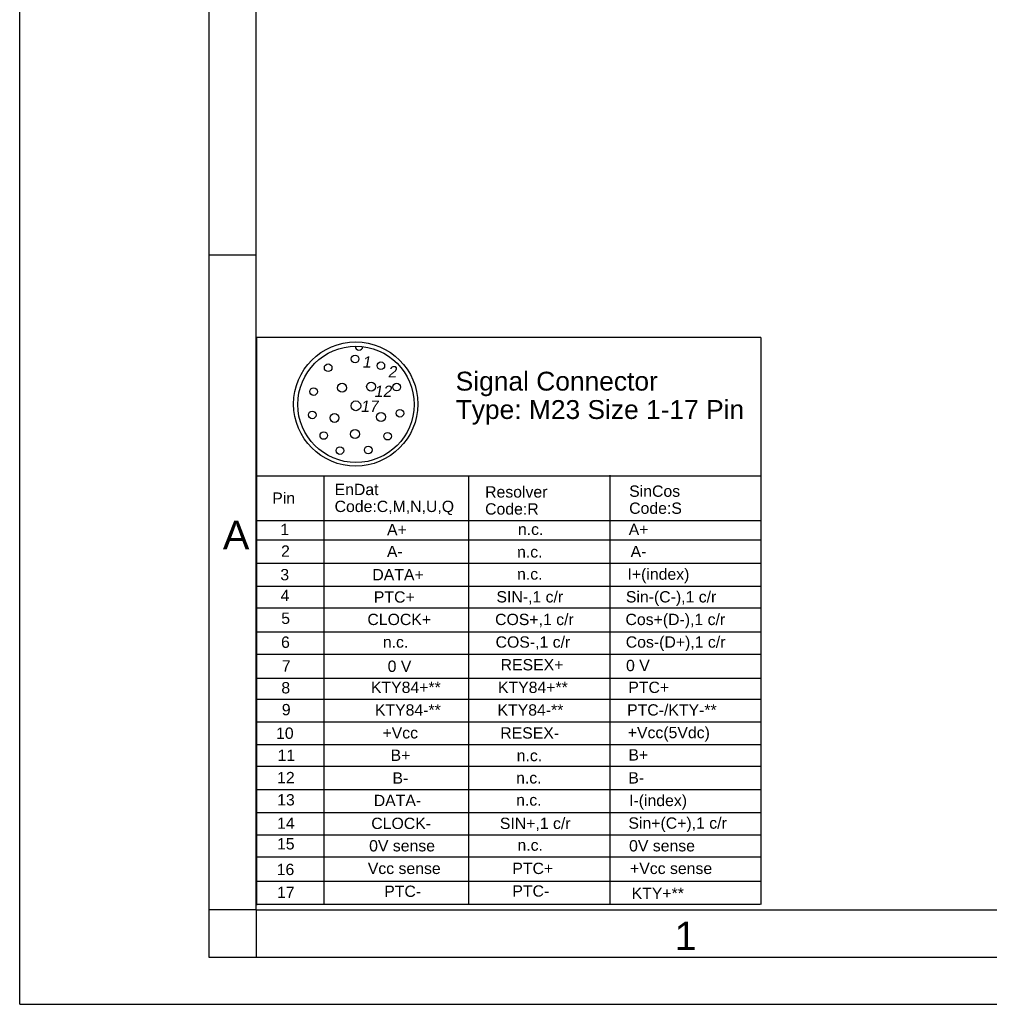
# Model space of a CAD drawing. Header units: millimetres. Extents: x 0 to 420, y 0 to 297.
# Tile 1 of 56: x 0 to 102, y 0 to 104. Entities that reach past the tile are written whole.
import ezdxf

# ---------------------------------------------------------------- set-up
doc = ezdxf.new("R2010")
doc.units = ezdxf.units.MM
doc.header["$LTSCALE"] = 23.1
doc.layers.get('0').update_dxf_attribs({"linetype": 'CONTINUOUS'})
doc.layers.add('DETAIL', color=7, linetype='CONTINUOUS')
doc.styles.get("Standard").update_dxf_attribs({"font": 'arial.ttf'})
doc.styles.add('TEXTSTYLE_2', font='arial.ttf')

# ---------------------------------------------------------------- blocks, each defined once
blk = doc.blocks.new('17PINS_BL6', base_point=(51.69, 40.49))
at = {"layer": 'DETAIL', "color": 2, "linetype": 'CONTINUOUS'}
for p, q in [((25.03, 70.49), (25.03, 10.49)), ((78.35, 70.49), (25.03, 70.49)), ((78.35, 70.49), (78.35, 10.56)), ((25.03, 55.88), (78.35, 55.88)), ((32.14, 55.88), (32.14, 10.56)), ((47.46, 55.88), (47.46, 10.56)), ((62.4, 55.95), (62.4, 10.56)), ((25.03, 51.14), (78.35, 51.14)), ((25.03, 49.1), (78.35, 49.1)), ((25.03, 46.64), (78.35, 46.64)), ((25.03, 44.21), (78.35, 44.21)), ((25.03, 41.91), (78.35, 41.91)), ((25.03, 39.39), (78.35, 39.39)), ((25.03, 37.02), (78.35, 37.02)), ((25.03, 34.48), (78.35, 34.48)), ((25.03, 32.25), (78.35, 32.25)), ((25.03, 29.87), (78.35, 29.87)), ((25.03, 27.47), (78.35, 27.47)), ((78.35, 25.14), (25.03, 25.14)), ((25.03, 22.72), (78.35, 22.72)), ((25.03, 20.28), (78.35, 20.28)), ((25.03, 17.93), (78.35, 17.93)), ((25.03, 15.6), (78.35, 15.6)), ((25.03, 13.03), (78.35, 13.03)), ((78.28, 10.56), (25.03, 10.56))]:
    blk.add_line(p, q, dxfattribs=at)
for centre, radius in [((35.52, 63.46), 6.57), ((35.55, 63.42), 6.15), ((32.61, 67.3), 0.402), ((35.45, 68.22), 0.402), ((38.18, 67.51), 0.402), ((34.08, 65.18), 0.47), ((37.15, 65.3), 0.47), ((39.85, 65.25), 0.402), ((31.07, 64.78), 0.402), ((35.54, 63.27), 0.515), ((30.93, 62.31), 0.402), ((38.2, 62.09), 0.47), ((40.19, 62.48), 0.402), ((33.28, 61.99), 0.47), ((32.15, 60.13), 0.402), ((35.45, 60.29), 0.47), ((38.89, 60.06), 0.402), ((33.85, 58.54), 0.402), ((36.85, 58.6), 0.402)]:
    blk.add_circle(centre, radius, dxfattribs=at)
blk.add_arc((35.88, 69.56), 0.403, 178.7834, 355.0273, dxfattribs=at)
at = {"layer": 'DETAIL', "color": 2, "linetype": 'CONTINUOUS', "oblique": 10}
for s, height, p in [('1', 1.2, (36.19, 67.3)), ('2', 1.2, (38.9, 66.27)), ('12', 1.196, (37.44, 64.21)), ('17', 1.196, (36.02, 62.63))]:
    blk.add_text(s, height=height, dxfattribs=at).set_placement(p)
at = {"layer": 'DETAIL', "color": 2, "linetype": 'CONTINUOUS'}
for s, height, p in [('Signal Connector', 1.9939, (46.09, 64.88)), ('Type: M23 Size 1-17 Pin', 1.9939, (46.09, 61.88)), ('Pin', 1.196, (26.7, 52.91)), ('EnDat', 1.196, (33.29, 53.83)), ('Resolver', 1.196, (49.2, 53.57)), ('SinCos', 1.196, (64.43, 53.65)), ('Code:C,M,N,U,Q', 1.1964, (33.29, 52.04)), ('Code:S', 1.196, (64.43, 51.85)), ('Code:R', 1.196, (49.2, 51.77)), ('1', 1.2, (27.55, 49.6)), ('A+', 1.196, (38.83, 49.58)), ('n.c.', 1.196, (52.67, 49.62)), ('A+', 1.196, (64.38, 49.61)), ('2', 1.2, (27.63, 47.31)), ('A-', 1.196, (38.82, 47.27)), ('n.c.', 1.196, (52.58, 47.23)), ('A-', 1.196, (64.58, 47.27)), ('3', 1.2, (27.55, 44.82)), ('DATA+', 1.196, (37.28, 44.82)), ('n.c.', 1.196, (52.58, 44.89)), ('I+(index)', 1.196, (64.25, 44.88)), ('4', 1.2, (27.58, 42.62)), ('SIN-,1 c/r', 1.196, (50.4, 42.48)), ('Sin-(C-),1 c/r', 1.1964, (64.08, 42.48)), ('PTC+', 1.196, (37.44, 42.46)), ('5', 1.2, (27.65, 40.21)), ('CLOCK+', 1.196, (36.76, 40.09)), ('COS+,1 c/r', 1.196, (50.26, 40.09)), ('Cos+(D-),1 c/r', 1.1964, (64.04, 40.09)), ('6', 1.2, (27.63, 37.68)), ('n.c.', 1.196, (38.39, 37.7)), ('COS-,1 c/r', 1.196, (50.31, 37.7)), ('Cos-(D+),1 c/r', 1.1964, (64.07, 37.7)), ('RESEX+', 1.196, (50.84, 35.3)), ('0 V', 1.196, (64.1, 35.22)), ('7', 1.2, (27.71, 35.17)), ('0 V', 1.196, (38.9, 35.14)), ('8', 1.2, (27.66, 32.86)), ('KTY84+**', 1.196, (37.13, 32.91)), ('KTY84+**', 1.196, (50.56, 32.91)), ('PTC+', 1.196, (64.34, 32.91)), ('9', 1.2, (27.71, 30.55)), ('KTY84-**', 1.196, (37.55, 30.52)), ('KTY84-**', 1.196, (50.51, 30.52)), ('PTC-/KTY-**', 1.1964, (64.21, 30.52)), ('10', 1.196, (27.1, 28.06)), ('+Vcc', 1.196, (38.35, 28.1)), ('RESEX-', 1.196, (50.8, 28.09)), ('+Vcc(5Vdc)', 1.196, (64.28, 28.13)), ('11', 1.196, (27.26, 25.72)), ('B+', 1.196, (39.21, 25.73)), ('n.c.', 1.196, (52.54, 25.7)), ('B+', 1.196, (64.35, 25.77)), ('12', 1.196, (27.21, 23.37)), ('B-', 1.196, (39.41, 23.32)), ('n.c.', 1.196, (52.48, 23.34)), ('B-', 1.196, (64.34, 23.34)), ('13', 1.196, (27.22, 21.02)), ('DATA-', 1.196, (37.43, 20.95)), ('n.c.', 1.196, (52.48, 21)), ('I-(index)', 1.196, (64.42, 20.95)), ('SIN+,1 c/r', 1.196, (50.76, 18.53)), ('Sin+(C+),1 c/r', 1.1964, (64.35, 18.56)), ('14', 1.196, (27.21, 18.55)), ('CLOCK-', 1.196, (37.17, 18.53)), ('15', 1.196, (27.2, 16.37)), ('0V sense', 1.196, (36.94, 16.16)), ('n.c.', 1.196, (52.62, 16.23)), ('0V sense', 1.196, (64.42, 16.16)), ('16', 1.196, (27.17, 13.66)), ('Vcc sense', 1.196, (36.8, 13.77)), ('PTC+', 1.196, (52.08, 13.77)), ('+Vcc sense', 1.196, (64.52, 13.77)), ('PTC-', 1.196, (38.54, 11.35)), ('PTC-', 1.196, (52.08, 11.38)), ('17', 1.196, (27.2, 11.23)), ('KTY+**', 1.196, (64.69, 11.14))]:
    blk.add_text(s, height=height, dxfattribs=at).set_placement(p)

msp = doc.modelspace()

# ---------------------------------------------------------------- linework, layer by layer
at = {"color": 2, "linetype": 'CONTINUOUS'}
for p, q in [((0, 0), (0, 297)), ((20, 292), (20, 5)), ((20, 79.25), (25, 79.25)), ((25, 10), (20, 10)), ((25, 10), (25, 5)), ((20, 5), (415, 5)), ((0, 0), (232.75, 0))]:
    msp.add_line(p, q, dxfattribs=at)
at = {"color": 7, "linetype": 'CONTINUOUS'}
for q in [(25, 287), (410, 10)]:
    msp.add_line((25, 10), q, dxfattribs=at)

# ---------------------------------------------------------------- block references
at = {"layer": 'DETAIL', "color": 2, "linetype": 'CONTINUOUS'}
msp.add_blockref('17PINS_BL6', (51.68872, 40.49294), dxfattribs=at)

# ---------------------------------------------------------------- texts
at = {"color": 2, "linetype": 'CONTINUOUS', "char_height": 3, "attachment_point": 1, "line_spacing_factor": 0.9, "style": 'TEXTSTYLE_2'}
for s, insert, width in [('A', (21.4816, 51.11363), 2.7881041), ('1', (69.23353, 8.72631), 2.330855)]:
    msp.add_mtext(s, dxfattribs=dict(at, insert=insert, width=width))

doc.saveas('drawing.dxf')
